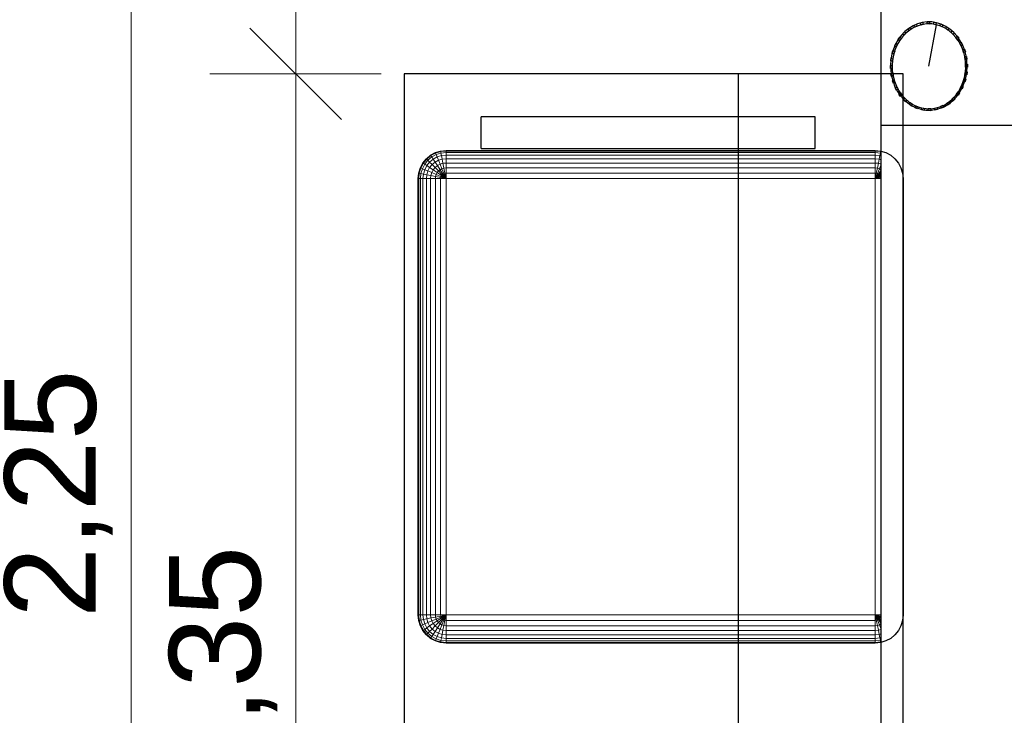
# Model space of a CAD drawing. Header units: millimetres. Extents: x -13131571 to -13125242, y -52286 to -49344.
# Tile 2 of 34: x -13131571 to -13130493, y -51184 to -50423. Entities that reach past the tile are written whole.
import ezdxf

# ---------------------------------------------------------------- set-up
doc = ezdxf.new("R2010")
doc.units = ezdxf.units.MM
doc.header["$MEASUREMENT"] = 0
doc.layers.add('0._RDC (93)_1_0', color=7, linetype='Continuous')
doc.layers.add('0._RDC (93)_1_BQN 2 COTATIONS PC', color=7, linetype='Continuous')
doc.styles.add('STYLE_GENERE_1', font='txt')

msp = doc.modelspace()

# ---------------------------------------------------------------- linework, layer by layer
at = {"layer": '0._RDC (93)_1_0', "color": 250, "linetype": 'Continuous', "lineweight": 0, "true_color": 0x191919}
for p, q in [((-13130628, -50538.4), (-13130628, -50272.4)), ((-13131150, -51820.9), (-13131150, -50482.1)), ((-13131150, -50482.1), (-13130628, -50482.1)), ((-13130784.2, -50482.1), (-13130784.2, -50529.2)), ((-13131066, -50563.8), (-13131066, -50529.2)), ((-13131066, -50529.2), (-13130700.2, -50529.2)), ((-13130700.2, -50529.2), (-13130700.2, -50563.8)), ((-13129980, -50538.4), (-13130628, -50538.4)), ((-13130628, -51899.2), (-13130628, -50538.4)), ((-13130700.2, -50563.8), (-13131066, -50563.8)), ((-13130784.2, -50563.8), (-13130784.2, -50565.9)), ((-13131129.5, -50579.6), (-13131125.8, -50574.9)), ((-13131129.1, -50579.9), (-13131125.4, -50575.3)), ((-13131125.8, -50574.9), (-13131121.2, -50571.1)), ((-13131125.4, -50575.3), (-13131125.8, -50574.9)), ((-13131125.4, -50575.3), (-13131120.9, -50571.5)), ((-13131124.1, -50576.5), (-13131125.4, -50575.3)), ((-13131124.1, -50576.5), (-13131119.9, -50573)), ((-13131122.2, -50578.6), (-13131118.3, -50575.4)), ((-13131121.2, -50571.1), (-13131115.9, -50568.2)), ((-13131120.9, -50571.5), (-13131121.2, -50571.1)), ((-13131120.9, -50571.5), (-13131115.7, -50568.8)), ((-13131119.9, -50573), (-13131120.9, -50571.5)), ((-13131119.9, -50573), (-13131115.1, -50570.4)), ((-13131118.3, -50575.4), (-13131119.9, -50573)), ((-13131118.3, -50575.4), (-13131114, -50573)), ((-13131116.2, -50578.6), (-13131118.3, -50575.4)), ((-13131115.9, -50568.2), (-13131110.3, -50566.5)), ((-13131115.7, -50568.8), (-13131115.9, -50568.2)), ((-13131115.7, -50568.8), (-13131110.1, -50567)), ((-13131115.1, -50570.4), (-13131115.7, -50568.8)), ((-13131115.1, -50570.4), (-13131109.8, -50568.8)), ((-13131114, -50573), (-13131115.1, -50570.4)), ((-13131114, -50573), (-13131109.3, -50571.5)), ((-13131112.5, -50576.5), (-13131114, -50573)), ((-13131112.5, -50576.5), (-13131108.5, -50575.3)), ((-13131110.3, -50566.5), (-13131104.3, -50565.9)), ((-13131110.1, -50567), (-13131110.3, -50566.5)), ((-13131110.1, -50567), (-13131104.3, -50566.5)), ((-13131109.8, -50568.8), (-13131110.1, -50567)), ((-13131109.8, -50568.8), (-13131104.3, -50568.2)), ((-13131109.3, -50571.5), (-13131109.8, -50568.8)), ((-13131109.3, -50571.5), (-13131104.3, -50571.1)), ((-13131108.5, -50575.3), (-13131109.3, -50571.5)), ((-13131108.5, -50575.3), (-13131104.3, -50574.9)), ((-13131107.6, -50579.9), (-13131108.5, -50575.3)), ((-13131104.3, -50566.5), (-13131104.3, -50565.9)), ((-13131104.3, -50565.9), (-13130634.5, -50565.9)), ((-13131104.3, -50568.2), (-13131104.3, -50566.5)), ((-13131104.3, -50566.5), (-13130634.5, -50566.5)), ((-13131104.3, -50571.1), (-13131104.3, -50568.2)), ((-13131104.3, -50568.2), (-13130634.5, -50568.2)), ((-13131104.3, -50574.9), (-13131104.3, -50571.1)), ((-13131104.3, -50571.1), (-13130634.5, -50571.1)), ((-13131104.3, -50579.6), (-13131104.3, -50574.9)), ((-13131104.3, -50574.9), (-13130634.5, -50574.9)), ((-13130634.5, -50565.9), (-13130634.5, -50566.5)), ((-13130634.5, -50565.9), (-13130628.6, -50566.5)), ((-13130634.5, -50566.5), (-13130634.5, -50568.2)), ((-13130634.5, -50566.5), (-13130628.7, -50567)), ((-13130634.5, -50568.2), (-13130634.5, -50571.1)), ((-13130634.5, -50568.2), (-13130629, -50568.8)), ((-13130634.5, -50571.1), (-13130634.5, -50574.9)), ((-13130634.5, -50571.1), (-13130629.6, -50571.5)), ((-13130634.5, -50574.9), (-13130634.5, -50579.6)), ((-13130634.5, -50574.9), (-13130630.3, -50575.3)), ((-13130630.3, -50575.3), (-13130631.2, -50579.9)), ((-13130629.6, -50571.5), (-13130630.3, -50575.3)), ((-13130630.3, -50575.3), (-13130628, -50576)), ((-13130629, -50568.8), (-13130629.6, -50571.5)), ((-13130629.6, -50571.5), (-13130628, -50572)), ((-13130628.7, -50567), (-13130629, -50568.8)), ((-13130629, -50568.8), (-13130628, -50569.1)), ((-13130628.6, -50566.5), (-13130628.7, -50567)), ((-13130628.7, -50567), (-13130628, -50567.3)), ((-13130628.6, -50566.5), (-13130628, -50566.7)), ((-13131134.1, -50590.6), (-13131132.3, -50584.9)), ((-13131133.5, -50590.8), (-13131131.8, -50585.1)), ((-13131132.3, -50584.9), (-13131129.5, -50579.6)), ((-13131131.8, -50585.1), (-13131132.3, -50584.9)), ((-13131131.8, -50585.1), (-13131129.1, -50579.9)), ((-13131130.2, -50585.8), (-13131131.8, -50585.1)), ((-13131131.8, -50591.1), (-13131130.2, -50585.8)), ((-13131130.2, -50585.8), (-13131127.6, -50580.9)), ((-13131127.6, -50586.9), (-13131130.2, -50585.8)), ((-13131129.1, -50579.9), (-13131129.5, -50579.6)), ((-13131127.6, -50580.9), (-13131129.1, -50579.9)), ((-13131127.6, -50580.9), (-13131124.1, -50576.5)), ((-13131125.3, -50582.4), (-13131127.6, -50580.9)), ((-13131127.6, -50586.9), (-13131125.3, -50582.4)), ((-13131125.3, -50582.4), (-13131122.2, -50578.6)), ((-13131122.2, -50584.6), (-13131125.3, -50582.4)), ((-13131122.2, -50578.6), (-13131124.1, -50576.5)), ((-13131124.1, -50588.3), (-13131122.2, -50584.6)), ((-13131119.5, -50581.3), (-13131122.2, -50578.6)), ((-13131122.2, -50584.6), (-13131119.5, -50581.3)), ((-13131118.3, -50587.2), (-13131122.2, -50584.6)), ((-13131119.5, -50581.3), (-13131116.2, -50578.6)), ((-13131116.2, -50584.6), (-13131119.5, -50581.3)), ((-13131118.3, -50587.2), (-13131116.2, -50584.6)), ((-13131116.2, -50578.6), (-13131112.5, -50576.5)), ((-13131113.7, -50582.4), (-13131116.2, -50578.6)), ((-13131116.2, -50584.6), (-13131113.7, -50582.4)), ((-13131112.5, -50588.3), (-13131116.2, -50584.6)), ((-13131113.7, -50582.4), (-13131110.8, -50580.9)), ((-13131110.8, -50586.9), (-13131113.7, -50582.4)), ((-13131110.8, -50580.9), (-13131112.5, -50576.5)), ((-13131110.8, -50580.9), (-13131107.6, -50579.9)), ((-13131108.8, -50585.8), (-13131110.8, -50580.9)), ((-13131110.8, -50586.9), (-13131108.8, -50585.8)), ((-13131108.8, -50585.8), (-13131106.6, -50585.1)), ((-13131106.6, -50591.1), (-13131108.8, -50585.8)), ((-13131107.6, -50579.9), (-13131104.3, -50579.6)), ((-13131106.6, -50585.1), (-13131107.6, -50579.9)), ((-13131106.6, -50585.1), (-13131104.3, -50584.9)), ((-13131105.5, -50590.8), (-13131106.6, -50585.1)), ((-13131104.3, -50584.9), (-13131104.3, -50579.6)), ((-13131104.3, -50579.6), (-13130634.5, -50579.6)), ((-13131104.3, -50590.6), (-13131104.3, -50584.9)), ((-13131104.3, -50584.9), (-13130634.5, -50584.9)), ((-13130634.5, -50579.6), (-13130634.5, -50584.9)), ((-13130634.5, -50579.6), (-13130631.2, -50579.9)), ((-13130634.5, -50584.9), (-13130634.5, -50590.6)), ((-13130634.5, -50584.9), (-13130632.2, -50585.1)), ((-13130632.2, -50585.1), (-13130633.4, -50590.8)), ((-13130631.2, -50579.9), (-13130632.2, -50585.1)), ((-13130632.2, -50585.1), (-13130630.1, -50585.8)), ((-13130630.1, -50585.8), (-13130632.2, -50591.1)), ((-13130631.2, -50579.9), (-13130628.1, -50580.9)), ((-13130628.1, -50580.9), (-13130630.1, -50585.8)), ((-13130630.1, -50585.8), (-13130628.1, -50586.9)), ((-13130628, -50580.6), (-13130628.1, -50580.9)), ((-13130628.1, -50580.9), (-13130628, -50580.9)), ((-13131134.7, -50596.7), (-13131134.1, -50590.6)), ((-13131134.7, -51073.9), (-13131134.7, -50596.7)), ((-13131134.7, -50596.7), (-13131134.1, -50596.7)), ((-13131133.5, -50590.8), (-13131134.1, -50590.6)), ((-13131134.1, -50596.7), (-13131133.5, -50590.8)), ((-13131134.1, -51073.9), (-13131134.1, -50596.7)), ((-13131134.1, -50596.7), (-13131132.3, -50596.7)), ((-13131131.8, -50591.1), (-13131133.5, -50590.8)), ((-13131132.3, -50596.7), (-13131131.8, -50591.1)), ((-13131132.3, -51073.9), (-13131132.3, -50596.7)), ((-13131132.3, -50596.7), (-13131129.5, -50596.7)), ((-13131129.1, -50591.7), (-13131131.8, -50591.1)), ((-13131129.5, -50596.7), (-13131129.1, -50591.7)), ((-13131129.5, -51073.9), (-13131129.5, -50596.7)), ((-13131129.5, -50596.7), (-13131125.8, -50596.7)), ((-13131129.1, -50591.7), (-13131127.6, -50586.9)), ((-13131125.4, -50592.4), (-13131129.1, -50591.7)), ((-13131124.1, -50588.3), (-13131127.6, -50586.9)), ((-13131125.8, -50596.7), (-13131125.4, -50592.4)), ((-13131125.8, -51073.9), (-13131125.8, -50596.7)), ((-13131125.8, -50596.7), (-13131121.2, -50596.7)), ((-13131125.4, -50592.4), (-13131124.1, -50588.3)), ((-13131120.9, -50593.3), (-13131125.4, -50592.4)), ((-13131119.9, -50590.1), (-13131124.1, -50588.3)), ((-13131121.2, -50596.7), (-13131120.9, -50593.3)), ((-13131121.2, -51073.9), (-13131121.2, -50596.7)), ((-13131121.2, -50596.7), (-13131115.9, -50596.7)), ((-13131120.9, -50593.3), (-13131119.9, -50590.1)), ((-13131115.7, -50594.4), (-13131120.9, -50593.3)), ((-13131119.9, -50590.1), (-13131118.3, -50587.2)), ((-13131115.1, -50592.1), (-13131119.9, -50590.1)), ((-13131114, -50590.1), (-13131118.3, -50587.2)), ((-13131115.9, -50596.7), (-13131115.7, -50594.4)), ((-13131115.9, -51073.9), (-13131115.9, -50596.7)), ((-13131115.9, -50596.7), (-13131110.3, -50596.7)), ((-13131115.7, -50594.4), (-13131115.1, -50592.1)), ((-13131110.1, -50595.5), (-13131115.7, -50594.4)), ((-13131115.1, -50592.1), (-13131114, -50590.1)), ((-13131109.8, -50594.4), (-13131115.1, -50592.1)), ((-13131114, -50590.1), (-13131112.5, -50588.3)), ((-13131109.3, -50593.3), (-13131114, -50590.1)), ((-13131112.5, -50588.3), (-13131110.8, -50586.9)), ((-13131108.5, -50592.4), (-13131112.5, -50588.3)), ((-13131107.6, -50591.7), (-13131110.8, -50586.9)), ((-13131110.3, -50596.7), (-13131110.1, -50595.5)), ((-13131110.3, -51073.9), (-13131110.3, -50596.7)), ((-13131110.3, -50596.7), (-13131104.3, -50596.7)), ((-13131110.1, -50595.5), (-13131109.8, -50594.4)), ((-13131104.3, -50596.7), (-13131110.1, -50595.5)), ((-13131109.8, -50594.4), (-13131109.3, -50593.3)), ((-13131104.3, -50596.7), (-13131109.8, -50594.4)), ((-13131109.3, -50593.3), (-13131108.5, -50592.4)), ((-13131104.3, -50596.7), (-13131109.3, -50593.3)), ((-13131108.5, -50592.4), (-13131107.6, -50591.7)), ((-13131104.3, -50596.7), (-13131108.5, -50592.4)), ((-13131107.6, -50591.7), (-13131106.6, -50591.1)), ((-13131104.3, -50596.7), (-13131107.6, -50591.7)), ((-13131106.6, -50591.1), (-13131105.5, -50590.8)), ((-13131104.3, -50596.7), (-13131106.6, -50591.1)), ((-13131105.5, -50590.8), (-13131104.3, -50590.6)), ((-13131104.3, -50596.7), (-13131105.5, -50590.8)), ((-13131104.3, -50596.7), (-13131104.3, -50590.6)), ((-13131104.3, -50590.6), (-13130634.5, -50590.6)), ((-13131104.3, -50596.7), (-13130634.5, -50596.7)), ((-13131104.3, -51073.9), (-13131104.3, -50596.7)), ((-13130634.5, -50590.6), (-13130634.5, -50596.7)), ((-13130634.5, -50590.6), (-13130633.4, -50590.8)), ((-13130633.4, -50590.8), (-13130634.5, -50596.7)), ((-13130632.2, -50591.1), (-13130634.5, -50596.7)), ((-13130631.2, -50591.7), (-13130634.5, -50596.7)), ((-13130630.3, -50592.4), (-13130634.5, -50596.7)), ((-13130629.6, -50593.3), (-13130634.5, -50596.7)), ((-13130629, -50594.4), (-13130634.5, -50596.7)), ((-13130628.7, -50595.5), (-13130634.5, -50596.7)), ((-13130634.5, -50596.7), (-13130634.5, -51073.9)), ((-13130634.5, -50596.7), (-13130628.6, -50596.7)), ((-13130633.4, -50590.8), (-13130632.2, -50591.1)), ((-13130632.2, -50591.1), (-13130631.2, -50591.7)), ((-13130628.1, -50586.9), (-13130631.2, -50591.7)), ((-13130631.2, -50591.7), (-13130630.3, -50592.4)), ((-13130628, -50590), (-13130630.3, -50592.4)), ((-13130630.3, -50592.4), (-13130629.6, -50593.3)), ((-13130628, -50592.2), (-13130629.6, -50593.3)), ((-13130629.6, -50593.3), (-13130629, -50594.4)), ((-13130628, -50593.9), (-13130629, -50594.4)), ((-13130629, -50594.4), (-13130628.7, -50595.5)), ((-13130628, -50595.3), (-13130628.7, -50595.5)), ((-13130628.7, -50595.5), (-13130628.6, -50596.7)), ((-13130628.6, -50596.7), (-13130628, -50596.7)), ((-13130628.6, -50596.7), (-13130628.6, -51073.9)), ((-13130628, -50586.7), (-13130628.1, -50586.9)), ((-13130628.1, -50586.9), (-13130628, -50586.9)), ((-13131134.1, -51073.9), (-13131134.7, -51073.9)), ((-13131134.1, -51079.9), (-13131134.7, -51073.9)), ((-13131132.3, -51073.9), (-13131134.1, -51073.9)), ((-13131133.5, -51079.8), (-13131134.1, -51073.9)), ((-13131133.5, -51079.8), (-13131134.1, -51079.9)), ((-13131132.3, -51085.7), (-13131134.1, -51079.9)), ((-13131131.8, -51079.5), (-13131133.5, -51079.8)), ((-13131131.8, -51085.5), (-13131133.5, -51079.8)), ((-13131129.5, -51073.9), (-13131132.3, -51073.9)), ((-13131131.8, -51079.5), (-13131132.3, -51073.9)), ((-13131129.1, -51078.9), (-13131131.8, -51079.5)), ((-13131130.2, -51084.8), (-13131131.8, -51079.5)), ((-13131125.8, -51073.9), (-13131129.5, -51073.9)), ((-13131129.1, -51078.9), (-13131129.5, -51073.9)), ((-13131125.4, -51078.2), (-13131129.1, -51078.9)), ((-13131127.6, -51083.7), (-13131129.1, -51078.9)), ((-13131124.1, -51082.2), (-13131127.6, -51083.7)), ((-13131121.2, -51073.9), (-13131125.8, -51073.9)), ((-13131125.4, -51078.2), (-13131125.8, -51073.9)), ((-13131120.9, -51077.2), (-13131125.4, -51078.2)), ((-13131124.1, -51082.2), (-13131125.4, -51078.2)), ((-13131119.9, -51080.4), (-13131124.1, -51082.2)), ((-13131122.2, -51086), (-13131124.1, -51082.2)), ((-13131115.9, -51073.9), (-13131121.2, -51073.9)), ((-13131120.9, -51077.2), (-13131121.2, -51073.9)), ((-13131115.7, -51076.2), (-13131120.9, -51077.2)), ((-13131119.9, -51080.4), (-13131120.9, -51077.2)), ((-13131115.1, -51078.4), (-13131119.9, -51080.4)), ((-13131118.3, -51083.4), (-13131119.9, -51080.4)), ((-13131114, -51080.4), (-13131118.3, -51083.4)), ((-13131112.5, -51082.2), (-13131116.2, -51086)), ((-13131110.3, -51073.9), (-13131115.9, -51073.9)), ((-13131115.7, -51076.2), (-13131115.9, -51073.9)), ((-13131110.1, -51075.1), (-13131115.7, -51076.2)), ((-13131115.1, -51078.4), (-13131115.7, -51076.2)), ((-13131109.8, -51076.2), (-13131115.1, -51078.4)), ((-13131114, -51080.4), (-13131115.1, -51078.4)), ((-13131109.3, -51077.2), (-13131114, -51080.4)), ((-13131112.5, -51082.2), (-13131114, -51080.4)), ((-13131108.5, -51078.2), (-13131112.5, -51082.2)), ((-13131110.8, -51083.7), (-13131112.5, -51082.2)), ((-13131107.6, -51078.9), (-13131110.8, -51083.7)), ((-13131104.3, -51073.9), (-13131110.3, -51073.9)), ((-13131110.1, -51075.1), (-13131110.3, -51073.9)), ((-13131104.3, -51073.9), (-13131110.1, -51075.1)), ((-13131109.8, -51076.2), (-13131110.1, -51075.1)), ((-13131104.3, -51073.9), (-13131109.8, -51076.2)), ((-13131109.3, -51077.2), (-13131109.8, -51076.2)), ((-13131104.3, -51073.9), (-13131109.3, -51077.2)), ((-13131108.5, -51078.2), (-13131109.3, -51077.2)), ((-13131106.6, -51079.5), (-13131108.8, -51084.8)), ((-13131104.3, -51073.9), (-13131108.5, -51078.2)), ((-13131107.6, -51078.9), (-13131108.5, -51078.2)), ((-13131104.3, -51073.9), (-13131107.6, -51078.9)), ((-13131106.6, -51079.5), (-13131107.6, -51078.9)), ((-13131104.3, -51073.9), (-13131106.6, -51079.5)), ((-13131105.5, -51079.8), (-13131106.6, -51079.5)), ((-13131105.5, -51079.8), (-13131106.6, -51085.5)), ((-13131104.3, -51073.9), (-13131105.5, -51079.8)), ((-13131104.3, -51079.9), (-13131105.5, -51079.8)), ((-13130634.5, -51073.9), (-13131104.3, -51073.9)), ((-13131104.3, -51079.9), (-13131104.3, -51073.9)), ((-13131104.3, -51085.7), (-13131104.3, -51079.9)), ((-13130634.5, -51079.9), (-13131104.3, -51079.9)), ((-13130628.6, -51073.9), (-13130634.5, -51073.9)), ((-13130634.5, -51073.9), (-13130634.5, -51079.9)), ((-13130634.5, -51073.9), (-13130633.4, -51079.8)), ((-13130634.5, -51073.9), (-13130632.2, -51079.5)), ((-13130634.5, -51073.9), (-13130631.2, -51078.9)), ((-13130634.5, -51073.9), (-13130630.3, -51078.2)), ((-13130634.5, -51073.9), (-13130629.6, -51077.2)), ((-13130634.5, -51073.9), (-13130629, -51076.2)), ((-13130634.5, -51073.9), (-13130628.7, -51075.1)), ((-13130633.4, -51079.8), (-13130634.5, -51079.9)), ((-13130634.5, -51079.9), (-13130634.5, -51085.7)), ((-13130632.2, -51079.5), (-13130633.4, -51079.8)), ((-13130633.4, -51079.8), (-13130632.2, -51085.5)), ((-13130631.2, -51078.9), (-13130632.2, -51079.5)), ((-13130632.2, -51079.5), (-13130630.1, -51084.8)), ((-13130630.3, -51078.2), (-13130631.2, -51078.9)), ((-13130631.2, -51078.9), (-13130628.1, -51083.7)), ((-13130629.6, -51077.2), (-13130630.3, -51078.2)), ((-13130630.3, -51078.2), (-13130628, -51080.6)), ((-13130629, -51076.2), (-13130629.6, -51077.2)), ((-13130629.6, -51077.2), (-13130628, -51078.3)), ((-13130628.7, -51075.1), (-13130629, -51076.2)), ((-13130629, -51076.2), (-13130628, -51076.7)), ((-13130628.6, -51073.9), (-13130628.7, -51075.1)), ((-13130628.7, -51075.1), (-13130628, -51075.2)), ((-13130628, -51073.9), (-13130628.6, -51073.9)), ((-13131131.8, -51085.5), (-13131132.3, -51085.7)), ((-13131129.5, -51091), (-13131132.3, -51085.7)), ((-13131130.2, -51084.8), (-13131131.8, -51085.5)), ((-13131129.1, -51090.7), (-13131131.8, -51085.5)), ((-13131127.6, -51083.7), (-13131130.2, -51084.8)), ((-13131127.6, -51089.7), (-13131130.2, -51084.8)), ((-13131129.1, -51090.7), (-13131129.5, -51091)), ((-13131125.8, -51095.7), (-13131129.5, -51091)), ((-13131127.6, -51089.7), (-13131129.1, -51090.7)), ((-13131125.4, -51095.3), (-13131129.1, -51090.7)), ((-13131125.3, -51088.1), (-13131127.6, -51083.7)), ((-13131125.3, -51088.1), (-13131127.6, -51089.7)), ((-13131124.1, -51094), (-13131127.6, -51089.7)), ((-13131122.2, -51086), (-13131125.3, -51088.1)), ((-13131122.2, -51092), (-13131125.3, -51088.1)), ((-13131122.2, -51092), (-13131124.1, -51094)), ((-13131118.3, -51083.4), (-13131122.2, -51086)), ((-13131119.5, -51089.3), (-13131122.2, -51086)), ((-13131119.5, -51089.3), (-13131122.2, -51092)), ((-13131118.3, -51095.2), (-13131122.2, -51092)), ((-13131116.2, -51086), (-13131119.5, -51089.3)), ((-13131116.2, -51092), (-13131119.5, -51089.3)), ((-13131116.2, -51086), (-13131118.3, -51083.4)), ((-13131116.2, -51092), (-13131118.3, -51095.2)), ((-13131113.7, -51088.1), (-13131116.2, -51086)), ((-13131113.7, -51088.1), (-13131116.2, -51092)), ((-13131112.5, -51094), (-13131116.2, -51092)), ((-13131110.8, -51083.7), (-13131113.7, -51088.1)), ((-13131110.8, -51089.7), (-13131113.7, -51088.1)), ((-13131110.8, -51089.7), (-13131112.5, -51094)), ((-13131108.8, -51084.8), (-13131110.8, -51083.7)), ((-13131108.8, -51084.8), (-13131110.8, -51089.7)), ((-13131107.6, -51090.7), (-13131110.8, -51089.7)), ((-13131106.6, -51085.5), (-13131108.8, -51084.8)), ((-13131107.6, -51090.7), (-13131108.5, -51095.3)), ((-13131106.6, -51085.5), (-13131107.6, -51090.7)), ((-13131104.3, -51091), (-13131107.6, -51090.7)), ((-13131104.3, -51085.7), (-13131106.6, -51085.5)), ((-13130634.5, -51085.7), (-13131104.3, -51085.7)), ((-13131104.3, -51091), (-13131104.3, -51085.7)), ((-13130634.5, -51091), (-13131104.3, -51091)), ((-13131104.3, -51095.7), (-13131104.3, -51091)), ((-13130632.2, -51085.5), (-13130634.5, -51085.7)), ((-13130634.5, -51085.7), (-13130634.5, -51091)), ((-13130631.2, -51090.7), (-13130634.5, -51091)), ((-13130634.5, -51091), (-13130634.5, -51095.7)), ((-13130630.1, -51084.8), (-13130632.2, -51085.5)), ((-13130632.2, -51085.5), (-13130631.2, -51090.7)), ((-13130628.1, -51089.7), (-13130631.2, -51090.7)), ((-13130631.2, -51090.7), (-13130630.3, -51095.3)), ((-13130628.1, -51083.7), (-13130630.1, -51084.8)), ((-13130630.1, -51084.8), (-13130628.1, -51089.7)), ((-13130628, -51083.6), (-13130628.1, -51083.7)), ((-13130628.1, -51083.7), (-13130628, -51083.9)), ((-13130628.1, -51089.7), (-13130628, -51090)), ((-13130628, -51089.7), (-13130628.1, -51089.7)), ((-13131125.4, -51095.3), (-13131125.8, -51095.7)), ((-13131121.2, -51099.5), (-13131125.8, -51095.7)), ((-13131124.1, -51094), (-13131125.4, -51095.3)), ((-13131120.9, -51099), (-13131125.4, -51095.3)), ((-13131119.9, -51097.6), (-13131124.1, -51094)), ((-13131120.9, -51099), (-13131121.2, -51099.5)), ((-13131115.9, -51102.4), (-13131121.2, -51099.5)), ((-13131119.9, -51097.6), (-13131120.9, -51099)), ((-13131115.7, -51101.8), (-13131120.9, -51099)), ((-13131118.3, -51095.2), (-13131119.9, -51097.6)), ((-13131115.1, -51100.2), (-13131119.9, -51097.6)), ((-13131114, -51097.6), (-13131118.3, -51095.2)), ((-13131115.7, -51101.8), (-13131115.9, -51102.4)), ((-13131110.3, -51104.1), (-13131115.9, -51102.4)), ((-13131115.1, -51100.2), (-13131115.7, -51101.8)), ((-13131110.1, -51103.5), (-13131115.7, -51101.8)), ((-13131114, -51097.6), (-13131115.1, -51100.2)), ((-13131109.8, -51101.8), (-13131115.1, -51100.2)), ((-13131112.5, -51094), (-13131114, -51097.6)), ((-13131109.3, -51099), (-13131114, -51097.6)), ((-13131108.5, -51095.3), (-13131112.5, -51094)), ((-13131110.1, -51103.5), (-13131110.3, -51104.1)), ((-13131109.8, -51101.8), (-13131110.1, -51103.5)), ((-13131104.3, -51104.1), (-13131110.1, -51103.5)), ((-13131109.3, -51099), (-13131109.8, -51101.8)), ((-13131104.3, -51102.4), (-13131109.8, -51101.8)), ((-13131108.5, -51095.3), (-13131109.3, -51099)), ((-13131104.3, -51099.5), (-13131109.3, -51099)), ((-13131104.3, -51095.7), (-13131108.5, -51095.3)), ((-13130634.5, -51095.7), (-13131104.3, -51095.7)), ((-13131104.3, -51099.5), (-13131104.3, -51095.7)), ((-13131104.3, -51102.4), (-13131104.3, -51099.5)), ((-13130634.5, -51099.5), (-13131104.3, -51099.5)), ((-13131104.3, -51104.1), (-13131104.3, -51102.4)), ((-13130634.5, -51102.4), (-13131104.3, -51102.4)), ((-13130630.3, -51095.3), (-13130634.5, -51095.7)), ((-13130634.5, -51095.7), (-13130634.5, -51099.5)), ((-13130629.6, -51099), (-13130634.5, -51099.5)), ((-13130634.5, -51099.5), (-13130634.5, -51102.4)), ((-13130629, -51101.8), (-13130634.5, -51102.4)), ((-13130634.5, -51102.4), (-13130634.5, -51104.1)), ((-13130628.7, -51103.5), (-13130634.5, -51104.1)), ((-13130628, -51094.5), (-13130630.3, -51095.3)), ((-13130630.3, -51095.3), (-13130629.6, -51099)), ((-13130628, -51098.5), (-13130629.6, -51099)), ((-13130629.6, -51099), (-13130629, -51101.8)), ((-13130628, -51101.5), (-13130629, -51101.8)), ((-13130629, -51101.8), (-13130628.7, -51103.5)), ((-13130628, -51103.3), (-13130628.7, -51103.5)), ((-13130628.7, -51103.5), (-13130628.6, -51104.1)), ((-13131104.3, -51104.7), (-13131110.3, -51104.1)), ((-13131104.3, -51104.7), (-13131104.3, -51104.1)), ((-13130634.5, -51104.1), (-13131104.3, -51104.1)), ((-13130634.5, -51104.7), (-13131104.3, -51104.7)), ((-13130784.2, -51104.7), (-13130784.2, -51200.9)), ((-13130634.5, -51104.1), (-13130634.5, -51104.7)), ((-13130628.6, -51104.1), (-13130634.5, -51104.7)), ((-13130628, -51103.9), (-13130628.6, -51104.1))]:
    msp.add_line(p, q, dxfattribs=at)
at = {"layer": '0._RDC (93)_1_0', "color": 7, "linetype": 'Continuous', "lineweight": 30, "flags": 128}
for points in [[(-13130628, -50538.4), (-13130628, -50272.4)], [(-13130484, -52065.2), (-13130502.8, -52063.8), (-13130521.2, -52059.6), (-13130539.1, -52052.6), (-13130556, -52043), (-13130571.6, -52030.9), (-13130585.8, -52016.6), (-13130598.2, -52000.3), (-13130608.7, -51982.2), (-13130617, -51962.8), (-13130623.1, -51942.2), (-13130626.7, -51920.9), (-13130628, -51899.2), (-13130628, -50405.2)], [(-13130598.6, -50432.9), (-13130596.3, -50431.3)], [(-13130598.6, -50432.9), (-13130596.3, -50431.3)], [(-13130597.7, -50434.9), (-13130598.6, -50432.9)], [(-13130597.7, -50434.9), (-13130598.6, -50432.9)], [(-13130595.3, -50433.3), (-13130597.7, -50434.9)], [(-13130595.3, -50433.3), (-13130597.7, -50434.9)], [(-13130596.3, -50431.3), (-13130595.3, -50433.3)], [(-13130596.3, -50431.3), (-13130595.3, -50433.3)], [(-13130592.1, -50429), (-13130589.6, -50427.9)], [(-13130592.1, -50429), (-13130589.6, -50427.9)], [(-13130591.5, -50431.1), (-13130592.1, -50429)], [(-13130591.5, -50431.1), (-13130592.1, -50429)], [(-13130588.9, -50430.1), (-13130591.5, -50431.1)], [(-13130588.9, -50430.1), (-13130591.5, -50431.1)], [(-13130589.6, -50427.9), (-13130588.9, -50430.1)], [(-13130589.6, -50427.9), (-13130588.9, -50430.1)], [(-13130585.1, -50426.4), (-13130582.4, -50425.8)], [(-13130585.1, -50426.4), (-13130582.4, -50425.8)], [(-13130584.8, -50428.7), (-13130585.1, -50426.4)], [(-13130584.8, -50428.7), (-13130585.1, -50426.4)], [(-13130582.1, -50428.1), (-13130584.8, -50428.7)], [(-13130582.1, -50428.1), (-13130584.8, -50428.7)], [(-13130582.4, -50425.8), (-13130582.1, -50428.1)], [(-13130582.4, -50425.8), (-13130582.1, -50428.1)], [(-13130577.9, -50427.5), (-13130577.9, -50425.2)], [(-13130577.9, -50425.2), (-13130575.1, -50425.3)], [(-13130577.9, -50427.5), (-13130577.9, -50425.2)], [(-13130577.9, -50425.2), (-13130575.1, -50425.3)], [(-13130575.1, -50427.6), (-13130577.9, -50427.5)], [(-13130575.1, -50427.6), (-13130577.9, -50427.5)], [(-13130575.8, -50473.8), (-13130567.6, -50428.3)], [(-13130575.1, -50425.3), (-13130575.1, -50427.6)], [(-13130575.1, -50425.3), (-13130575.1, -50427.6)], [(-13130570.9, -50427.8), (-13130570.5, -50425.6)], [(-13130570.9, -50427.8), (-13130570.5, -50425.6)], [(-13130568.2, -50428.4), (-13130570.9, -50427.8)], [(-13130568.2, -50428.4), (-13130570.9, -50427.8)], [(-13130570.5, -50425.6), (-13130567.8, -50426.1)], [(-13130570.5, -50425.6), (-13130567.8, -50426.1)], [(-13130567.8, -50426.1), (-13130568.2, -50428.4)], [(-13130567.8, -50426.1), (-13130568.2, -50428.4)], [(-13130564, -50429.5), (-13130563.3, -50427.4)], [(-13130564, -50429.5), (-13130563.3, -50427.4)], [(-13130561.5, -50430.6), (-13130564, -50429.5)], [(-13130561.5, -50430.6), (-13130564, -50429.5)], [(-13130563.3, -50427.4), (-13130560.8, -50428.5)], [(-13130563.3, -50427.4), (-13130560.8, -50428.5)], [(-13130560.8, -50428.5), (-13130561.5, -50430.6)], [(-13130560.8, -50428.5), (-13130561.5, -50430.6)], [(-13130557.5, -50432.6), (-13130556.5, -50430.6)], [(-13130557.5, -50432.6), (-13130556.5, -50430.6)], [(-13130555.2, -50434.2), (-13130557.5, -50432.6)], [(-13130555.2, -50434.2), (-13130557.5, -50432.6)], [(-13130556.5, -50430.6), (-13130554.2, -50432.2)], [(-13130556.5, -50430.6), (-13130554.2, -50432.2)], [(-13130554.2, -50432.2), (-13130555.2, -50434.2)], [(-13130554.2, -50432.2), (-13130555.2, -50434.2)], [(-13130551.6, -50436.9), (-13130550.3, -50435.1)], [(-13130551.6, -50436.9), (-13130550.3, -50435.1)], [(-13130550.3, -50435.1), (-13130548.2, -50437.1)], [(-13130550.3, -50435.1), (-13130548.2, -50437.1)], [(-13130609.4, -50444.4), (-13130607.6, -50442)], [(-13130609.4, -50444.4), (-13130607.6, -50442)], [(-13130607.9, -50445.9), (-13130609.4, -50444.4)], [(-13130607.9, -50445.9), (-13130609.4, -50444.4)], [(-13130606.1, -50443.4), (-13130607.9, -50445.9)], [(-13130606.1, -50443.4), (-13130607.9, -50445.9)], [(-13130607.6, -50442), (-13130606.1, -50443.4)], [(-13130607.6, -50442), (-13130606.1, -50443.4)], [(-13130604.5, -50438.1), (-13130602.4, -50436.1)], [(-13130604.5, -50438.1), (-13130602.4, -50436.1)], [(-13130603.2, -50439.9), (-13130604.5, -50438.1)], [(-13130603.2, -50439.9), (-13130604.5, -50438.1)], [(-13130601.1, -50437.8), (-13130603.2, -50439.9)], [(-13130601.1, -50437.8), (-13130603.2, -50439.9)], [(-13130602.4, -50436.1), (-13130601.1, -50437.8)], [(-13130602.4, -50436.1), (-13130601.1, -50437.8)], [(-13130549.5, -50438.9), (-13130551.6, -50436.9)], [(-13130549.5, -50438.9), (-13130551.6, -50436.9)], [(-13130548.2, -50437.1), (-13130549.5, -50438.9)], [(-13130548.2, -50437.1), (-13130549.5, -50438.9)], [(-13130546.4, -50442.3), (-13130544.9, -50440.8)], [(-13130546.4, -50442.3), (-13130544.9, -50440.8)], [(-13130544.7, -50444.7), (-13130546.4, -50442.3)], [(-13130544.7, -50444.7), (-13130546.4, -50442.3)], [(-13130544.9, -50440.8), (-13130543.1, -50443.2)], [(-13130544.9, -50440.8), (-13130543.1, -50443.2)], [(-13130543.1, -50443.2), (-13130544.7, -50444.7)], [(-13130543.1, -50443.2), (-13130544.7, -50444.7)], [(-13130616.1, -50459.4), (-13130615.2, -50456.4)], [(-13130616.1, -50459.4), (-13130615.2, -50456.4)], [(-13130615.2, -50456.4), (-13130613.3, -50457.2)], [(-13130615.2, -50456.4), (-13130613.3, -50457.2)], [(-13130613.3, -50457.2), (-13130614.2, -50460.2)], [(-13130613.3, -50457.2), (-13130614.2, -50460.2)], [(-13130613.3, -50451.5), (-13130612, -50448.8)], [(-13130613.3, -50451.5), (-13130612, -50448.8)], [(-13130611.6, -50452.7), (-13130613.3, -50451.5)], [(-13130611.6, -50452.7), (-13130613.3, -50451.5)], [(-13130612, -50448.8), (-13130610.2, -50450)], [(-13130612, -50448.8), (-13130610.2, -50450)], [(-13130610.2, -50450), (-13130611.6, -50452.7)], [(-13130610.2, -50450), (-13130611.6, -50452.7)], [(-13130542.1, -50448.7), (-13130540.4, -50447.5)], [(-13130542.1, -50448.7), (-13130540.4, -50447.5)], [(-13130540.7, -50451.4), (-13130542.1, -50448.7)], [(-13130540.7, -50451.4), (-13130542.1, -50448.7)], [(-13130539, -50450.2), (-13130540.7, -50451.4)], [(-13130539, -50450.2), (-13130540.7, -50451.4)], [(-13130540.4, -50447.5), (-13130539, -50450.2)], [(-13130540.4, -50447.5), (-13130539, -50450.2)], [(-13130538.8, -50455.8), (-13130536.9, -50455)], [(-13130538.8, -50455.8), (-13130536.9, -50455)], [(-13130537.9, -50458.8), (-13130538.8, -50455.8)], [(-13130537.9, -50458.8), (-13130538.8, -50455.8)], [(-13130536.9, -50455), (-13130536, -50458)], [(-13130536.9, -50455), (-13130536, -50458)], [(-13130617.7, -50467.7), (-13130617.2, -50464.6)], [(-13130617.7, -50467.7), (-13130617.2, -50464.6)], [(-13130615.7, -50468.1), (-13130617.7, -50467.7)], [(-13130615.7, -50468.1), (-13130617.7, -50467.7)], [(-13130617.2, -50464.6), (-13130615.2, -50465)], [(-13130617.2, -50464.6), (-13130615.2, -50465)], [(-13130614.2, -50460.2), (-13130616.1, -50459.4)], [(-13130614.2, -50460.2), (-13130616.1, -50459.4)], [(-13130615.2, -50465), (-13130615.7, -50468.1)], [(-13130615.2, -50465), (-13130615.7, -50468.1)], [(-13130536, -50458), (-13130537.9, -50458.8)], [(-13130536, -50458), (-13130537.9, -50458.8)], [(-13130536.7, -50463.5), (-13130534.7, -50463.1)], [(-13130536.7, -50463.5), (-13130534.7, -50463.1)], [(-13130536.2, -50466.6), (-13130536.7, -50463.5)], [(-13130536.2, -50466.6), (-13130536.7, -50463.5)], [(-13130534.2, -50466.2), (-13130536.2, -50466.6)], [(-13130534.2, -50466.2), (-13130536.2, -50466.6)], [(-13130534.7, -50463.1), (-13130534.2, -50466.2)], [(-13130534.7, -50463.1), (-13130534.2, -50466.2)], [(-13130618, -50476.1), (-13130618, -50473)], [(-13130618, -50473), (-13130616, -50473)], [(-13130618, -50476.1), (-13130618, -50473)], [(-13130618, -50473), (-13130616, -50473)], [(-13130616, -50476.1), (-13130618, -50476.1)], [(-13130616, -50476.1), (-13130618, -50476.1)], [(-13130616, -50473), (-13130616, -50476.1)], [(-13130616, -50473), (-13130616, -50476.1)], [(-13130535.7, -50474.6), (-13130535.7, -50471.5)], [(-13130535.7, -50471.5), (-13130533.7, -50471.5)], [(-13130535.7, -50474.6), (-13130535.7, -50471.5)], [(-13130535.7, -50471.5), (-13130533.7, -50471.5)], [(-13130533.7, -50474.6), (-13130535.7, -50474.6)], [(-13130533.7, -50474.6), (-13130535.7, -50474.6)], [(-13130533.7, -50471.5), (-13130533.7, -50474.6)], [(-13130533.7, -50471.5), (-13130533.7, -50474.6)], [(-13131150, -50482.1), (-13131150, -51820.9)], [(-13130604.2, -50482.1), (-13130610, -50482.1), (-13131150, -50482.1)], [(-13130784.2, -51774.1), (-13130784.2, -50482.1)], [(-13130617.4, -50481.4), (-13130615.5, -50481)], [(-13130617.4, -50481.4), (-13130615.5, -50481)], [(-13130617, -50484.5), (-13130617.4, -50481.4)], [(-13130617, -50484.5), (-13130617.4, -50481.4)], [(-13130615, -50484.1), (-13130617, -50484.5)], [(-13130615, -50484.1), (-13130617, -50484.5)], [(-13130615.7, -50489.6), (-13130613.8, -50488.8)], [(-13130615.7, -50489.6), (-13130613.8, -50488.8)], [(-13130614.7, -50492.6), (-13130615.7, -50489.6)], [(-13130614.7, -50492.6), (-13130615.7, -50489.6)], [(-13130615.5, -50481), (-13130615, -50484.1)], [(-13130615.5, -50481), (-13130615, -50484.1)], [(-13130613.8, -50488.8), (-13130612.9, -50491.8)], [(-13130613.8, -50488.8), (-13130612.9, -50491.8)], [(-13130604.2, -51820.9), (-13130604.2, -50482.1)], [(-13130538.4, -50490.4), (-13130537.4, -50487.4)], [(-13130538.4, -50490.4), (-13130537.4, -50487.4)], [(-13130537.4, -50487.4), (-13130535.6, -50488.2)], [(-13130537.4, -50487.4), (-13130535.6, -50488.2)], [(-13130536.5, -50482.6), (-13130536, -50479.5)], [(-13130536.5, -50482.6), (-13130536, -50479.5)], [(-13130534.5, -50483), (-13130536.5, -50482.6)], [(-13130534.5, -50483), (-13130536.5, -50482.6)], [(-13130535.6, -50488.2), (-13130536.5, -50491.2)], [(-13130535.6, -50488.2), (-13130536.5, -50491.2)], [(-13130536, -50479.5), (-13130534, -50479.9)], [(-13130536, -50479.5), (-13130534, -50479.9)], [(-13130534, -50479.9), (-13130534.5, -50483)], [(-13130534, -50479.9), (-13130534.5, -50483)], [(-13130612.9, -50491.8), (-13130614.7, -50492.6)], [(-13130612.9, -50491.8), (-13130614.7, -50492.6)], [(-13130612.7, -50497.4), (-13130610.9, -50496.2)], [(-13130612.7, -50497.4), (-13130610.9, -50496.2)], [(-13130611.3, -50500.1), (-13130612.7, -50497.4)], [(-13130611.3, -50500.1), (-13130612.7, -50497.4)], [(-13130609.6, -50499), (-13130611.3, -50500.1)], [(-13130609.6, -50499), (-13130611.3, -50500.1)], [(-13130610.9, -50496.2), (-13130609.6, -50499)], [(-13130610.9, -50496.2), (-13130609.6, -50499)], [(-13130541.5, -50497.6), (-13130540.1, -50494.9)], [(-13130541.5, -50497.6), (-13130540.1, -50494.9)], [(-13130539.7, -50498.8), (-13130541.5, -50497.6)], [(-13130539.7, -50498.8), (-13130541.5, -50497.6)], [(-13130540.1, -50494.9), (-13130538.4, -50496.1)], [(-13130540.1, -50494.9), (-13130538.4, -50496.1)], [(-13130538.4, -50496.1), (-13130539.7, -50498.8)], [(-13130538.4, -50496.1), (-13130539.7, -50498.8)], [(-13130536.5, -50491.2), (-13130538.4, -50490.4)], [(-13130536.5, -50491.2), (-13130538.4, -50490.4)], [(-13130608.6, -50504.4), (-13130607, -50502.9)], [(-13130608.6, -50504.4), (-13130607, -50502.9)], [(-13130606.8, -50506.8), (-13130608.6, -50504.4)], [(-13130606.8, -50506.8), (-13130608.6, -50504.4)], [(-13130607, -50502.9), (-13130605.3, -50505.3)], [(-13130607, -50502.9), (-13130605.3, -50505.3)], [(-13130605.3, -50505.3), (-13130606.8, -50506.8)], [(-13130605.3, -50505.3), (-13130606.8, -50506.8)], [(-13130603.5, -50510.5), (-13130602.2, -50508.7)], [(-13130603.5, -50510.5), (-13130602.2, -50508.7)], [(-13130601.4, -50512.5), (-13130603.5, -50510.5)], [(-13130601.4, -50512.5), (-13130603.5, -50510.5)], [(-13130602.2, -50508.7), (-13130600.1, -50510.7)], [(-13130602.2, -50508.7), (-13130600.1, -50510.7)], [(-13130600.1, -50510.7), (-13130601.4, -50512.5)], [(-13130600.1, -50510.7), (-13130601.4, -50512.5)], [(-13130550.6, -50509.8), (-13130548.5, -50507.7)], [(-13130550.6, -50509.8), (-13130548.5, -50507.7)], [(-13130549.3, -50511.5), (-13130550.6, -50509.8)], [(-13130549.3, -50511.5), (-13130550.6, -50509.8)], [(-13130547.2, -50509.5), (-13130549.3, -50511.5)], [(-13130547.2, -50509.5), (-13130549.3, -50511.5)], [(-13130548.5, -50507.7), (-13130547.2, -50509.5)], [(-13130548.5, -50507.7), (-13130547.2, -50509.5)], [(-13130545.6, -50504.2), (-13130543.8, -50501.7)], [(-13130545.6, -50504.2), (-13130543.8, -50501.7)], [(-13130544, -50505.6), (-13130545.6, -50504.2)], [(-13130544, -50505.6), (-13130545.6, -50504.2)], [(-13130542.3, -50503.2), (-13130544, -50505.6)], [(-13130542.3, -50503.2), (-13130544, -50505.6)], [(-13130543.8, -50501.7), (-13130542.3, -50503.2)], [(-13130543.8, -50501.7), (-13130542.3, -50503.2)], [(-13130597.5, -50515.4), (-13130596.5, -50513.4)], [(-13130597.5, -50515.4), (-13130596.5, -50513.4)], [(-13130595.2, -50517), (-13130597.5, -50515.4)], [(-13130595.2, -50517), (-13130597.5, -50515.4)], [(-13130596.5, -50513.4), (-13130594.1, -50515)], [(-13130596.5, -50513.4), (-13130594.1, -50515)], [(-13130594.1, -50515), (-13130595.2, -50517)], [(-13130594.1, -50515), (-13130595.2, -50517)], [(-13130590.9, -50519.1), (-13130590.2, -50517)], [(-13130590.9, -50519.1), (-13130590.2, -50517)], [(-13130588.3, -50520.2), (-13130590.9, -50519.1)], [(-13130588.3, -50520.2), (-13130590.9, -50519.1)], [(-13130590.2, -50517), (-13130587.7, -50518.1)], [(-13130590.2, -50517), (-13130587.7, -50518.1)], [(-13130587.7, -50518.1), (-13130588.3, -50520.2)], [(-13130587.7, -50518.1), (-13130588.3, -50520.2)], [(-13130583.9, -50521.5), (-13130583.5, -50519.2)], [(-13130583.9, -50521.5), (-13130583.5, -50519.2)], [(-13130581.2, -50522), (-13130583.9, -50521.5)], [(-13130581.2, -50522), (-13130583.9, -50521.5)], [(-13130583.5, -50519.2), (-13130580.8, -50519.8)], [(-13130583.5, -50519.2), (-13130580.8, -50519.8)], [(-13130580.8, -50519.8), (-13130581.2, -50522)], [(-13130580.8, -50519.8), (-13130581.2, -50522)], [(-13130576.6, -50522.3), (-13130576.5, -50520)], [(-13130576.6, -50522.3), (-13130576.5, -50520)], [(-13130576.5, -50520), (-13130573.8, -50520.1)], [(-13130576.5, -50520), (-13130573.8, -50520.1)], [(-13130573.8, -50520.1), (-13130573.8, -50522.4)], [(-13130573.8, -50520.1), (-13130573.8, -50522.4)], [(-13130569.6, -50519.5), (-13130566.9, -50518.9)], [(-13130569.6, -50519.5), (-13130566.9, -50518.9)], [(-13130569.2, -50521.8), (-13130569.6, -50519.5)], [(-13130569.2, -50521.8), (-13130569.6, -50519.5)], [(-13130566.5, -50521.2), (-13130569.2, -50521.8)], [(-13130566.5, -50521.2), (-13130569.2, -50521.8)], [(-13130566.9, -50518.9), (-13130566.5, -50521.2)], [(-13130566.9, -50518.9), (-13130566.5, -50521.2)], [(-13130562.8, -50517.5), (-13130560.2, -50516.5)], [(-13130562.8, -50517.5), (-13130560.2, -50516.5)], [(-13130562.1, -50519.7), (-13130562.8, -50517.5)], [(-13130562.1, -50519.7), (-13130562.8, -50517.5)], [(-13130559.5, -50518.6), (-13130562.1, -50519.7)], [(-13130559.5, -50518.6), (-13130562.1, -50519.7)], [(-13130560.2, -50516.5), (-13130559.5, -50518.6)], [(-13130560.2, -50516.5), (-13130559.5, -50518.6)], [(-13130556.4, -50514.3), (-13130554, -50512.7)], [(-13130556.4, -50514.3), (-13130554, -50512.7)], [(-13130555.4, -50516.3), (-13130556.4, -50514.3)], [(-13130555.4, -50516.3), (-13130556.4, -50514.3)], [(-13130553, -50514.7), (-13130555.4, -50516.3)], [(-13130553, -50514.7), (-13130555.4, -50516.3)], [(-13130554, -50512.7), (-13130553, -50514.7)], [(-13130554, -50512.7), (-13130553, -50514.7)], [(-13131066, -50563.8), (-13131066, -50529.2)], [(-13130700.2, -50529.2), (-13131066, -50529.2)], [(-13130700.2, -50563.8), (-13130700.2, -50529.2)], [(-13130573.8, -50522.4), (-13130576.6, -50522.3)], [(-13130573.8, -50522.4), (-13130576.6, -50522.3)], [(-13129980, -50538.4), (-13130628, -50538.4)], [(-13131066, -50563.8), (-13130700.2, -50563.8)]]:
    msp.add_lwpolyline(points, dxfattribs=at)
for points in [[(-13130616.7, -50484.7), (-13130615.1, -50490.5), (-13130613, -50496.1), (-13130610.2, -50501.3), (-13130606.9, -50506), (-13130603.2, -50510.2), (-13130599, -50513.9), (-13130594.4, -50516.9), (-13130589.5, -50519.2), (-13130584.5, -50520.8), (-13130579.2, -50521.7), (-13130574, -50521.8), (-13130568.8, -50521.1), (-13130563.6, -50519.7), (-13130558.7, -50517.6), (-13130554.1, -50514.7), (-13130549.7, -50511.2), (-13130545.8, -50507.2), (-13130542.4, -50502.6), (-13130539.5, -50497.5), (-13130537.2, -50492), (-13130535.5, -50486.3), (-13130534.4, -50480.4), (-13130534, -50474.3), (-13130534.3, -50468.2), (-13130535.2, -50462.3), (-13130536.7, -50456.5), (-13130538.9, -50450.9), (-13130541.6, -50445.8), (-13130544.9, -50441), (-13130548.7, -50436.8), (-13130552.9, -50433.2), (-13130557.4, -50430.1), (-13130562.3, -50427.8), (-13130567.4, -50426.2), (-13130572.6, -50425.3), (-13130577.9, -50425.2), (-13130583.1, -50425.9), (-13130588.2, -50427.3), (-13130593.1, -50429.5), (-13130597.8, -50432.3), (-13130602.1, -50435.8), (-13130606, -50439.9), (-13130609.4, -50444.5), (-13130612.3, -50449.5), (-13130614.6, -50455), (-13130616.3, -50460.7), (-13130617.4, -50466.7), (-13130617.8, -50472.7), (-13130617.6, -50478.8)], [(-13130608.8, -50500.5), (-13130605.7, -50505), (-13130602, -50509.1), (-13130598, -50512.6), (-13130593.6, -50515.5), (-13130588.9, -50517.7), (-13130584, -50519.3), (-13130579, -50520.1), (-13130574, -50520.2), (-13130568.9, -50519.6), (-13130564, -50518.2), (-13130559.3, -50516.2), (-13130554.8, -50513.4), (-13130550.7, -50510.1), (-13130546.9, -50506.2), (-13130543.6, -50501.7), (-13130540.9, -50496.9), (-13130538.6, -50491.6), (-13130537, -50486.1), (-13130535.9, -50480.4), (-13130535.5, -50474.6), (-13130535.8, -50468.7), (-13130536.6, -50463), (-13130538.1, -50457.4), (-13130540.2, -50452.1), (-13130542.8, -50447.1), (-13130546, -50442.6), (-13130549.6, -50438.5), (-13130553.7, -50435), (-13130558.1, -50432.1), (-13130562.8, -50429.9), (-13130567.6, -50428.3), (-13130572.6, -50427.5), (-13130577.7, -50427.4), (-13130582.7, -50428), (-13130587.7, -50429.4), (-13130592.4, -50431.4), (-13130596.9, -50434.2), (-13130601, -50437.5), (-13130604.8, -50441.4), (-13130608, -50445.9), (-13130610.8, -50450.7), (-13130613.1, -50456), (-13130614.7, -50461.5), (-13130615.7, -50467.2), (-13130616.1, -50473), (-13130615.9, -50478.9), (-13130615, -50484.6), (-13130613.6, -50490.2), (-13130611.5, -50495.5)], [(-13131132.3, -51085.7), (-13131134.1, -51079.9), (-13131134.7, -51073.9), (-13131134.7, -50596.7), (-13131134.1, -50590.6), (-13131132.3, -50584.9), (-13131129.5, -50579.6), (-13131125.8, -50574.9), (-13131121.2, -50571.1), (-13131115.9, -50568.2), (-13131110.3, -50566.5), (-13131104.3, -50565.9), (-13130634.5, -50565.9), (-13130628.6, -50566.5), (-13130622.9, -50568.2), (-13130617.7, -50571.1), (-13130613.1, -50574.9), (-13130609.3, -50579.6), (-13130606.5, -50584.9), (-13130604.8, -50590.6), (-13130604.2, -50596.7), (-13130604.2, -51073.9), (-13130604.8, -51079.9), (-13130606.5, -51085.7), (-13130609.3, -51091), (-13130613.1, -51095.7), (-13130617.7, -51099.5), (-13130622.9, -51102.4), (-13130628.6, -51104.1), (-13130634.5, -51104.7), (-13131104.3, -51104.7), (-13131110.3, -51104.1), (-13131115.9, -51102.4), (-13131121.2, -51099.5), (-13131125.8, -51095.7), (-13131129.5, -51091)]]:
    msp.add_lwpolyline(points, close=True, dxfattribs=at)
at = {"layer": '0._RDC (93)_1_BQN 2 COTATIONS PC', "color": 250, "linetype": 'Continuous', "lineweight": 0, "true_color": 0x191919}
for p, q in [((-13131449, -52065.2), (-13131449, -49829.6)), ((-13131268.8, -50482.1), (-13131268.8, -50407.1)), ((-13131218.8, -50532.1), (-13131318.8, -50432.1)), ((-13131175.1, -50482.1), (-13131362.6, -50482.1)), ((-13131268.8, -51820.9), (-13131268.8, -50482.1))]:
    msp.add_line(p, q, dxfattribs=at)

# ---------------------------------------------------------------- texts
at = {"layer": '0._RDC (93)_1_BQN 2 COTATIONS PC', "color": 250, "linetype": 'Continuous', "lineweight": 0, "true_color": 0x191919, "char_height": 100, "attachment_point": 7, "rotation": 90, "style": 'STYLE_GENERE_1'}
for s, insert, width in [('\\A1;{\\pql;\\fArial Unicode MS|b0|i0|c0|p0;\\W1.000000;2,25}', (-13131469, -51077.2), 259.536), ('\\A1;{\\pql;\\fArial Unicode MS|b0|i0|c0|p0;\\W1.000000;1,35}', (-13131288.8, -51270.1), 237.271)]:
    msp.add_mtext(s, dxfattribs=dict(at, insert=insert, width=width))

doc.saveas('drawing.dxf')
